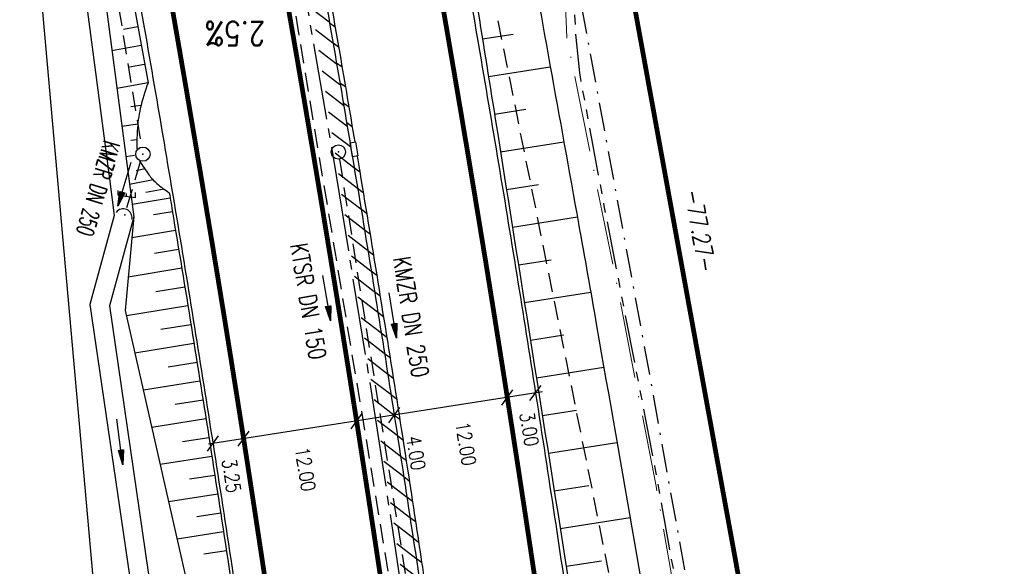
# Model space of a CAD drawing. Extents: x 445979 to 446615, y 447871 to 449065.
# Tile 33 of 47: x 446227 to 446330, y 448620 to 448677. Entities that reach past the tile are written whole.
import ezdxf
from ezdxf.enums import TextEntityAlignment as Align

# ---------------------------------------------------------------- set-up
doc = ezdxf.new("R2010")
doc.units = 0
doc.header["$LTSCALE"] = 2
doc.header["$MEASUREMENT"] = 0
for name, pattern in [('ACHSE', [5.5, 4, -0.5, 0.5, -0.5]), ('AUSGEZOGEN', [0]), ('BAB-FM2', [2.6, 1.5, -0.5, 0.1, -0.5]), ('GESTRICH-X2', [1.5, 1, -0.5]), ('LWL', [6.001, 4, -1, 0.001, -1]), ('PHANTOMX2', [5, 2.5, -0.5, 0.5, -0.5, 0.5, -0.5])]:
    doc.linetypes.add(name, pattern=pattern)
doc.layers.get('0').update_dxf_attribs({"linetype": 'AUSGEZOGEN'})
for name, color, linetype in [('199-ABSTAND', 8, 'AUSGEZOGEN'), ('199-GRENZL-BAB', 7, 'AUSGEZOGEN'), ('ACHSETOP', 250, 'ACHSE'), ('ANMERKUNG', 7, 'CONTINUOUS'), ('BAB_FM', 5, 'BAB-FM2'), ('BOESCHG', 250, 'AUSGEZOGEN'), ('DURCHL', 200, 'GESTRICH-X2'), ('FBRTOP', 250, 'AUSGEZOGEN'), ('GEF', 1, 'AUSGEZOGEN'), ('KANAL', 7, 'GESTRICH-X2'), ('Lichtwellenleiter COLT', 46, 'PHANTOMX2'), ('Lichtwellenleiter GLH', 46, 'PHANTOMX2'), ('MULDE', 250, 'AUSGEZOGEN'), ('PFEIL', 7, 'CONTINUOUS'), ('PFEILTOP', 200, 'AUSGEZOGEN'), ('SCHLITZRINNE', 200, 'AUSGEZOGEN'), ('SCHRIFT', 7, 'AUSGEZOGEN'), ('SCHSYMBOL', 200, 'AUSGEZOGEN'), ('TEXTO', 4, 'CONTINUOUS')]:
    doc.layers.add(name, color=color, linetype=linetype)
doc.styles.add('ROMANS', font='romans.shx', dxfattribs={"width": 0.8})

# ---------------------------------------------------------------- blocks, each defined once
blk = doc.blocks.new('42')
at = {"color": 0}
blk.add_arc((-0.02, -0.31), 0.91, 12.5363, 167.4637, dxfattribs=at)
blk.add_point((0, 0), dxfattribs=at)
blk = doc.blocks.new('GST')
at = {"color": 0}
blk.add_circle((0, 0), 0.75, dxfattribs=at)
blk.add_point((0, 0), dxfattribs=at)
blk = doc.blocks.new('10')
blk.add_blockref('GST', (0, 0))
blk = doc.blocks.new('PFEIL2')
at = {"color": 0}
for p, q in [((0.88, 0), (-2.4, -0.01)), ((0.88, -0.27), (0.88, 0.28)), ((0.88, 0.28), (2.43, 0.01)), ((0.91, 0.27), (0.88, 0.26)), ((0.97, 0.26), (0.88, 0.25)), ((1.02, 0.25), (0.88, 0.23)), ((1.07, 0.24), (0.88, 0.21)), ((1.13, 0.23), (0.88, 0.19)), ((1.18, 0.22), (0.88, 0.17)), ((1.24, 0.21), (0.88, 0.15)), ((1.29, 0.21), (0.88, 0.14)), ((1.34, 0.2), (0.88, 0.12)), ((1.4, 0.19), (0.88, 0.1)), ((1.45, 0.18), (0.88, 0.08)), ((1.51, 0.17), (0.88, 0.06)), ((1.56, 0.16), (0.88, 0.04)), ((1.61, 0.15), (0.88, 0.02)), ((1.67, 0.14), (0.88, 0.01)), ((1.72, 0.13), (0.88, -0.01)), ((1.78, 0.12), (0.88, -0.03)), ((1.83, 0.11), (0.88, -0.05)), ((1.88, 0.1), (0.88, -0.07)), ((1.94, 0.09), (0.88, -0.09)), ((2.05, 0.08), (0.88, -0.12)), ((1.99, 0.08), (0.88, -0.11)), ((2.1, 0.07), (0.88, -0.14)), ((2.15, 0.06), (0.88, -0.16)), ((2.21, 0.05), (0.88, -0.18)), ((2.26, 0.04), (0.88, -0.2)), ((2.32, 0.03), (0.88, -0.22)), ((2.37, 0.02), (0.88, -0.23)), ((2.42, 0.01), (0.88, -0.25)), ((2.43, 0.01), (0.88, -0.27))]:
    blk.add_line(p, q, dxfattribs=at)

msp = doc.modelspace()

# ---------------------------------------------------------------- hatches: boundary and pattern name
at = {"layer": 'SCHLITZRINNE'}
h = msp.add_hatch(dxfattribs=at)
h.set_pattern_fill('_USER', color=256, scale=1.5, angle=45, style=0, pattern_type=0)
h.set_pattern_definition([(322.4164, (446280.6526, 448535.3641), (0.914878, 1.188696), [])])
edge = h.paths.add_edge_path()
edge.add_line((446281.81, 448522.62), (446282.3, 448522.69))
edge.add_line((446277, 448563.42), (446277.2, 448561.89))
edge.add_line((446277.2, 448561.89), (446280.43, 448537.1))
edge.add_line((446280.43, 448537.1), (446282.3, 448522.69))
edge.add_arc((443797.75, 448249.7), 2498.48, 11.19239, 11.32514, ccw=False)
edge.add_arc((443798.32, 448249.82), 2497.9, 10.9063, 11.19239, ccw=False)
edge.add_arc((443768.95, 448244.16), 2527.81, 10.62191, 10.9063, ccw=False)
edge.add_arc((443771.66, 448244.66), 2525.05, 10.33723, 10.62191, ccw=False)
edge.add_arc((443799.93, 448249.82), 2496.31, 10.05093, 10.33723, ccw=False)
edge.add_arc((443801.59, 448250.12), 2494.63, 9.76449, 10.05093, ccw=False)
edge.add_arc((443770.72, 448244.8), 2525.95, 9.47984, 9.76449, ccw=False)
edge.add_arc((443771.55, 448244.94), 2525.11, 9.19519, 9.47984, ccw=False)
edge.add_arc((443799.26, 448249.43), 2497.04, 8.90894, 9.19519, ccw=False)
edge.add_arc((443672.8, 448229.6), 2625.04, 8.62245, 8.90894, ccw=False)
edge.add_arc((444137.25, 448300.03), 2155.28, 8.30627, 8.62245, ccw=False)
edge.add_arc((442895.59, 448118.75), 3410.1, 8.05264, 8.30627, ccw=False)
edge.add_arc((444813.28, 448390.07), 1473.32, 7.66677, 8.05264, ccw=False)
edge.add_arc((437899.02, 447459.3), 8449.95, 7.593165, 7.666772, ccw=False)
edge.add_arc((444823.93, 448382.44), 1463.77, 7.41631, 7.59316, ccw=False)
edge.add_line((446275.46, 448571.38), (446276.7, 448561.82))
edge.add_line((446276.7, 448561.82), (446279.93, 448537.03))
edge.add_line((446279.93, 448537.03), (446281.81, 448522.62))

# ---------------------------------------------------------------- linework, layer by layer
msp.add_line((446281.85, 448637.8), (446246.82, 448632.32))
at = {"layer": '199-GRENZL-BAB', "const_width": 0.5, "flags": 128}
msp.add_lwpolyline([(446289.07, 448691.52), (446302.67, 448616.98)], dxfattribs=at)
at = {"layer": '199-GRENZL-BAB', "flags": 128}
msp.add_lwpolyline([(446228.82, 448684), (446236.9, 448593.22)], dxfattribs=at)
at = {"layer": 'ACHSETOP'}
for p, q in [((446255.96, 448685.14), (446260.2, 448660.5)), ((446260.2, 448660.5), (446264.2, 448635.82)), ((446264.2, 448635.82), (446267.95, 448611.1))]:
    msp.add_line(p, q, dxfattribs=at)
at = {"layer": 'BAB_FM', "flags": 128}
msp.add_lwpolyline([(446245.95, 448863.03), (446252.31, 448828.55), (446262.8, 448785.46), (446266.8, 448769.25), (446276.79, 448758.01), (446279.67, 448745.88), (446276.24, 448730.73), (446293.46, 448637.48), (446302.56, 448586.36), (446311, 448537.03), (446318.27, 448496.63), (446318.95, 448490.67), (446323.01, 448437.75), (446328.48, 448388.07)], dxfattribs=at)
at = {"layer": 'BOESCHG'}
for p, q in [((446237.9, 448675.86), (446239.39, 448676.13)), ((446275.54, 448674.82), (446278.75, 448675.34)), ((446236.67, 448673.6), (446239.75, 448674.16)), ((446238.52, 448671.9), (446240.1, 448672.19)), ((446276.17, 448670.87), (446282.66, 448671.91)), ((446240.46, 448670.22), (446237.19, 448669.64)), ((446239.72, 448667.86), (446238.66, 448667.71)), ((446276.8, 448666.92), (446280.09, 448667.45)), ((446239.38, 448665.89), (446237.71, 448665.65)), ((446239.29, 448664.25), (446238.66, 448664.17)), ((446277.43, 448662.97), (446284.08, 448664.03)), ((446239.04, 448662.61), (446238.13, 448662.46)), ((446240.12, 448661.19), (446239.21, 448661)), ((446240.99, 448660.05), (446238.51, 448659.55)), ((446242.14, 448659.06), (446240.24, 448658.73)), ((446278.06, 448659.02), (446281.43, 448659.56)), ((446242.79, 448658.12), (446238.79, 448657.47)), ((446241.03, 448656.4), (446243.02, 448656.73)), ((446278.69, 448655.07), (446285.5, 448656.16)), ((446238.76, 448654), (446243.35, 448654.76)), ((446241.15, 448652.37), (446243.67, 448652.78)), ((446238.39, 448649.89), (446244, 448650.81)), ((446279.32, 448651.12), (446282.76, 448651.67)), ((446241.27, 448648.34), (446244.32, 448648.84)), ((446279.95, 448647.17), (446286.9, 448648.28)), ((446238.2, 448645.82), (446244.64, 448646.86)), ((446241.8, 448644.38), (446244.96, 448644.89)), ((446280.58, 448643.22), (446284.08, 448643.78)), ((446239.08, 448641.92), (446245.28, 448642.91)), ((446242.56, 448640.45), (446245.6, 448640.94)), ((446281.2, 448639.27), (446288.28, 448640.4)), ((446239.97, 448638.02), (446245.91, 448638.96)), ((446243.32, 448636.53), (446246.23, 448636.99)), ((446281.83, 448635.32), (446285.4, 448635.89)), ((446240.85, 448634.12), (446246.54, 448635.01)), ((446244.07, 448632.6), (446246.85, 448633.04)), ((446282.46, 448631.37), (446289.65, 448632.51)), ((446241.73, 448630.22), (446247.16, 448631.06)), ((446244.82, 448628.68), (446247.47, 448629.09)), ((446283.08, 448627.42), (446286.71, 448628)), ((446242.62, 448626.31), (446247.77, 448627.11)), ((446245.57, 448624.75), (446248.08, 448625.13)), ((446283.71, 448623.47), (446291.03, 448624.63)), ((446243.5, 448622.41), (446248.38, 448623.16)), ((446246.31, 448620.82), (446248.68, 448621.18)), ((446284.34, 448619.52), (446288.03, 448620.1))]:
    msp.add_line(p, q, dxfattribs=at)
for points in [[(446234.75, 448701.62), (446240.46, 448670.22)], [(446238.96, 448656.19), (446238.07, 448646.36), (446248.03, 448602.45), (446252.55, 448572.79)]]:
    msp.add_lwpolyline(points, dxfattribs=at)
for points in [[(446272.36, 448694.57, -0.002394), (446273.05, 448690.42, -0.000261), (446277.14, 448664.84, -0.000152), (446284.09, 448621.06, -0.005405), (446288.29, 448592.65, -0.002975), (446295.04, 448540.91)], [(446279.62, 448688.75, -0.00042), (446285.62, 448655.47, -0.001303), (446287.52, 448644.74, -0.000003), (446303.27, 448554.38, -0.00012), (446303.72, 448551.79, -0.000193), (446307.43, 448530.42, -0.00016), (446311.9, 448504.54, -0.003232), (446314.22, 448490.51, -0.008926)], [(446240.46, 448670.22, 0.036014), (446239.65, 448667.53, 0.042751), (446239.33, 448665.18, 0.009567), (446239.27, 448663.29, 0.057471)], [(446239.57, 448662.04, 0.021933), (446240.54, 448660.59, 0.054094), (446241.39, 448659.66, 0.042159), (446242.69, 448658.7)], [(446242.69, 448658.7, -0.000034), (446242.87, 448657.61, -0.001242), (446244.89, 448645.32, -0.001249), (446246.84, 448633.1, -0.00125), (446248.82, 448620.23, -0.001379), (446250.56, 448608.56, -0.001107), (446252.69, 448593.72, -0.001684), (446254.04, 448583.96, -0.000321), (446255.47, 448573.27, -0.017522), (446255.75, 448570.81)]]:
    msp.add_lwpolyline(points, format="xyb", dxfattribs=at)
at = {"layer": 'DURCHL'}
for p, q in [((446267.69, 448723.78), (446314.56, 448490.62)), ((446238.25, 448657.16), (446239.69, 448662.03))]:
    msp.add_line(p, q, dxfattribs=at)
at = {"layer": 'FBRTOP', "const_width": 0.5}
for points in [[(446307.97, 448414.63, 0.000001), (446312.81, 448377.44, -0.000001), (446317.65, 448340.25)], [(446280.2, 448411.01, 0.000001), (446285.04, 448373.83, -0.000001), (446289.88, 448336.64)], [(446343.46, 448141.93, -0.000003), (446347.78, 448108.74, 0.000004)], [(446259.38, 448742.51, -0.00056), (446260.48, 448737, -0.001248), (446262.88, 448724.7, -0.001241), (446265.24, 448712.31, -0.001242), (446267.53, 448699.92, -0.001249), (446269.75, 448687.58, -0.00125), (446271.9, 448675.24, -0.001242), (446274.01, 448662.8, -0.001242), (446276.06, 448650.37, -0.001249), (446278.03, 448637.99, -0.00125), (446280.04, 448624.95, -0.00138), (446281.8, 448613.13, -0.001106)], [(446243.64, 448739.62, -0.000586), (446244.78, 448733.89, -0.001248), (446247.17, 448721.67, -0.001241), (446249.51, 448709.36, -0.001242), (446251.79, 448697.05, -0.001249), (446253.99, 448684.79, -0.00125), (446256.14, 448672.52, -0.001242), (446258.23, 448660.17, -0.001242), (446260.26, 448647.81, -0.001249), (446262.22, 448635.51, -0.00125), (446264.22, 448622.56, -0.001379), (446265.97, 448610.81, -0.001107), (446268.11, 448595.89, -0.001684), (446269.47, 448586.08, -0.000321), (446270.9, 448575.33, -0.000772), (446271.49, 448570.86), (446272.74, 448561.31), (446275.96, 448536.52), (446279.19, 448511.72), (446282.42, 448486.93), (446285.65, 448462.14), (446288.87, 448437.35)], [(446231.84, 448737.45, -0.000605), (446233.01, 448731.56, -0.001248), (446235.39, 448719.4, -0.001241), (446237.72, 448707.15, -0.001242), (446239.98, 448694.89, -0.001249), (446242.18, 448682.69, -0.00125), (446244.31, 448670.49, -0.001242), (446246.39, 448658.19, -0.001242), (446248.42, 448645.89, -0.001249), (446250.37, 448633.65, -0.00125), (446252.35, 448620.76, -0.001379), (446254.09, 448609.07, -0.001107)]]:
    msp.add_lwpolyline(points, format="xyb", dxfattribs=at)
at = {"layer": 'FBRTOP'}
for points in [[(446298.19, 448239.42, 0.000002), (446300.71, 448220.06, -0.000009)], [(446262.33, 448743.06, -0.000556), (446263.42, 448737.58, -0.001248), (446265.83, 448725.26, -0.001241), (446268.18, 448712.86, -0.001242), (446270.48, 448700.45, -0.001249), (446272.7, 448688.1, -0.00125), (446274.86, 448675.75, -0.001242), (446276.97, 448663.3, -0.001242), (446279.02, 448650.85, -0.001249), (446280.99, 448638.45, -0.00125), (446283, 448625.4, -0.00138), (446284.77, 448613.57, -0.001106), (446286.93, 448598.54, -0.001684), (446288.29, 448588.66, -0.000321), (446289.74, 448577.85, -0.000772), (446290.33, 448573.34), (446291.58, 448563.76), (446294.81, 448538.97)], [(446228.64, 448736.86, -0.00061), (446229.82, 448730.93, -0.001248), (446232.2, 448718.78, -0.001241), (446234.52, 448706.55, -0.001242), (446236.79, 448694.31, -0.001249), (446238.98, 448682.13, -0.00125), (446241.11, 448669.94, -0.001219), (446243.15, 448657.89)], [(446243.15, 448657.89, -0.000023), (446243.19, 448657.66, -0.001242), (446245.21, 448645.37, -0.001249), (446247.15, 448633.15, -0.00125), (446249.14, 448620.28, -0.001379), (446250.88, 448608.6, -0.001107), (446253.01, 448593.77, -0.001684), (446254.36, 448584, -0.000321), (446255.79, 448573.32, -0.000395), (446256.09, 448571.04)]]:
    msp.add_lwpolyline(points, format="xyb", dxfattribs=at)
at = {"layer": 'KANAL'}
for p, q in [((446267.69, 448723.78), (446314.56, 448490.62)), ((446232.03, 448710.72), (446239.78, 448663.47)), ((446253.5, 448692), (446266.53, 448613.56)), ((446260.53, 448662.22), (446268.16, 448614.31)), ((446238.25, 448657.16), (446239.69, 448662.03))]:
    msp.add_line(p, q, dxfattribs=at)
at = {"layer": 'Lichtwellenleiter COLT', "linetype": 'LWL', "lineweight": 0, "flags": 128}
msp.add_lwpolyline([(446306.13, 448555.89), (446293.77, 448627.93), (446289.42, 448650.19), (446284.39, 448675.02), (446279.56, 448782.23), (446278.76, 448798.33), (446267.75, 448817.46), (446254.77, 448838.57), (446250.64, 448844.86), (446241.38, 448876.16), (446234.95, 448902.76), (446232.68, 448917.24)], dxfattribs=at)
at = {"layer": 'Lichtwellenleiter GLH', "flags": 128}
msp.add_lwpolyline([(446223.64, 448954.27), (446229.18, 448937.88), (446229.91, 448934.52), (446231.76, 448925.65), (446233.06, 448918.29), (446237.56, 448893.54), (446243.74, 448870.67), (446245.78, 448864.52), (446248.88, 448851.7), (446252.74, 448841.72), (446264.39, 448824.37), (446274, 448807.86), (446276.03, 448804.01), (446279.71, 448784.29), (446285.31, 448675.33), (446285.71, 448671.26), (446287.02, 448664.19), (446288.29, 448657.32), (446293.6, 448630.02), (446298.32, 448603.83), (446304.93, 448564.5), (446309.57, 448532.67), (446312.96, 448510.36), (446316.42, 448480.56), (446318.63, 448463.61), (446319.48, 448455.18), (446323.85, 448418.39), (446329.38, 448369.35), (446333.21, 448335.42), (446337.73, 448298.84), (446341.71, 448261.07), (446342.09, 448254.04), (446345.59, 448223.38), (446349.37, 448205), (446351.75, 448188), (446354.23, 448182.37)], dxfattribs=at)
at = {"layer": 'MULDE'}
for points in [[(446231.52, 448710.73), (446232.78, 448703.23), (446238.96, 448656.18), (446236.4, 448646.85), (446240.47, 448618.91), (446247.6, 448583.01), (446250.47, 448569.93), (446256.4, 448534.87), (446258.41, 448521.41)], [(446230.8, 448702.94), (446236.42, 448660.16)], [(446236.42, 448660.16), (446236.92, 448656.31), (446234.36, 448646.98), (446238.5, 448618.57), (446245.64, 448582.6), (446247.47, 448574.28)]]:
    msp.add_lwpolyline(points, dxfattribs=at)
at = {"layer": 'SCHLITZRINNE'}
for p, q in [((446259.51, 448676.5), (446260.09, 448676.09)), ((446259.87, 448674.41), (446260.45, 448674)), ((446260.23, 448672.32), (446260.81, 448671.91)), ((446260.59, 448670.23), (446261.16, 448669.82)), ((446260.94, 448668.14), (446261.52, 448667.73)), ((446261.3, 448666.06), (446261.87, 448665.65)), ((446261.65, 448663.97), (446261.69, 448663.94)), ((446262.09, 448661.33), (446262.67, 448660.88)), ((446262.45, 448659.16), (446263.03, 448658.71)), ((446262.81, 448656.99), (446263.39, 448656.54)), ((446263.17, 448654.82), (446263.75, 448654.37)), ((446263.53, 448652.65), (446264.11, 448652.2)), ((446263.88, 448650.49), (446264.46, 448650.04)), ((446264.23, 448648.32), (446264.81, 448647.88)), ((446264.58, 448646.16), (446265.16, 448645.72)), ((446264.93, 448644), (446265.5, 448643.56)), ((446265.27, 448641.84), (446265.85, 448641.4)), ((446265.61, 448639.69), (446266.19, 448639.24)), ((446265.95, 448637.53), (446266.53, 448637.09)), ((446266.29, 448635.38), (446266.87, 448634.94)), ((446266.63, 448633.23), (446267.2, 448632.79)), ((446266.96, 448631.08), (446267.53, 448630.64)), ((446267.29, 448628.93), (446267.86, 448628.49)), ((446267.62, 448626.79), (446268.19, 448626.34)), ((446267.95, 448624.64), (446268.52, 448624.2)), ((446268.27, 448622.5), (446268.85, 448622.06)), ((446268.6, 448620.36), (446269.17, 448619.92))]:
    msp.add_line(p, q, dxfattribs=at)
for points in [[(446247.58, 448740.34, -0.000579), (446248.71, 448734.67, -0.001248), (446251.1, 448722.43, -0.001241), (446253.44, 448710.1, -0.001242), (446255.72, 448697.76, -0.001249), (446257.93, 448685.49, -0.00125), (446260.08, 448673.2, -0.001242), (446262.17, 448660.83, -0.001242), (446264.21, 448648.45, -0.001249), (446266.17, 448636.13, -0.00125), (446268.17, 448623.16, -0.00138), (446269.92, 448611.39, -0.001107), (446272.07, 448596.45, -0.001684), (446273.43, 448586.62, -0.000321), (446274.87, 448575.86, -0.000772), (446275.46, 448571.38), (446276.7, 448561.82), (446279.93, 448537.03), (446281.81, 448522.62)], [(446253.21, 448714.02, -0.000386), (446253.93, 448710.19, -0.001242), (446256.22, 448697.85, -0.001249), (446258.42, 448685.57, -0.00125), (446260.57, 448673.29, -0.00093), (446262.15, 448664.02, -0.001242)], [(446262.4, 448662.54, -0.000163), (446262.67, 448660.91, -0.001242), (446264.7, 448648.53, -0.001249), (446266.67, 448636.21, -0.00125), (446268.67, 448623.23, -0.001023), (446269.97, 448614.51, -0.001107)]]:
    msp.add_lwpolyline(points, format="xyb", dxfattribs=at)
at = {"layer": 'SCHRIFT'}
for p, q in [((446280.53, 448636.89), (446281.69, 448638.49)), ((446277.56, 448636.43), (446278.72, 448638.02)), ((446261.76, 448633.95), (446262.92, 448635.55)), ((446265.71, 448634.57), (446266.87, 448636.17)), ((446246.69, 448631.6), (446247.85, 448633.19)), ((446249.9, 448632.1), (446251.06, 448633.69))]:
    msp.add_line(p, q, dxfattribs=at)
at = {"layer": 'SCHSYMBOL'}
msp.add_lwpolyline([(446261.9, 448662.46), (446261.65, 448663.94), (446262.23, 448664.03), (446262.48, 448662.55)], close=True, dxfattribs=at)

# ---------------------------------------------------------------- block references
at = {"layer": 'PFEIL'}
for p, rotation in [((446238, 448659.6), 253.2390000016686), ((446259.21, 448647.66), 279.4372000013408), ((446266.14, 448645.83), 279.0406000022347)]:
    msp.add_blockref('PFEIL2', p, dxfattribs=dict(at, rotation=rotation))
at = {"layer": 'PFEILTOP', "rotation": 277.337860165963}
msp.add_blockref('PFEIL2', (446237.51, 448632.58), dxfattribs=at)
at = {"layer": 'SCHSYMBOL'}
for name, p, rotation in [('10', (446239.92, 448662.74), 279.6075), ('GST', (446260.43, 448662.97), 99.53460000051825), ('42', (446238.01, 448656.38), 336.9718656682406)]:
    msp.add_blockref(name, p, dxfattribs=dict(at, rotation=rotation))

# ---------------------------------------------------------------- texts
at = {"layer": '199-ABSTAND', "insert": (446298.38, 448654.71), "char_height": 1.8, "attachment_point": 5, "rotation": 280.3397, "style": 'ROMANS'}
msp.add_mtext('-77.27-', dxfattribs=at)
at = {"layer": 'ANMERKUNG', "style": 'ROMANS', "oblique": 7, "width": 0.5}
msp.add_text('E', height=1.8, rotation=90, dxfattribs=at).set_placement((446239.14, 448658.05))
at = {"layer": 'GEF', "style": 'ROMANS', "width": 0.8}
msp.add_text('2.5%%%', height=2.5, rotation=179.6881, dxfattribs=at).set_placement((446252.75, 448676.62))
at = {"layer": 'SCHRIFT', "style": 'ROMANS', "width": 0.8}
for s, p in [('3.00', (446279.44, 448635.55)), ('12.00', (446272.7, 448634.54)), ('4.00', (446267.55, 448633.06)), ('12.00', (446255.86, 448631.87)), ('3.25', (446248.2, 448630.67))]:
    msp.add_text(s, height=1.5, rotation=279.0092, dxfattribs=at).set_placement(p)
at = {"layer": 'TEXTO', "style": 'ROMANS'}
for s, rotation, width, p in [('KMZR DN 250', 253.239, 0.6, (446234.37, 448659.4)), ('KTSR DN 150', 279.4372, 0.75, (446256.39, 448647.17)), ('KMZR DN 250', 279.0406, 0.75, (446267.17, 448645.53))]:
    msp.add_text(s, height=1.8, rotation=rotation, dxfattribs=dict(at, width=width)).set_placement(p, align=Align.CENTER)

doc.saveas('drawing.dxf')
